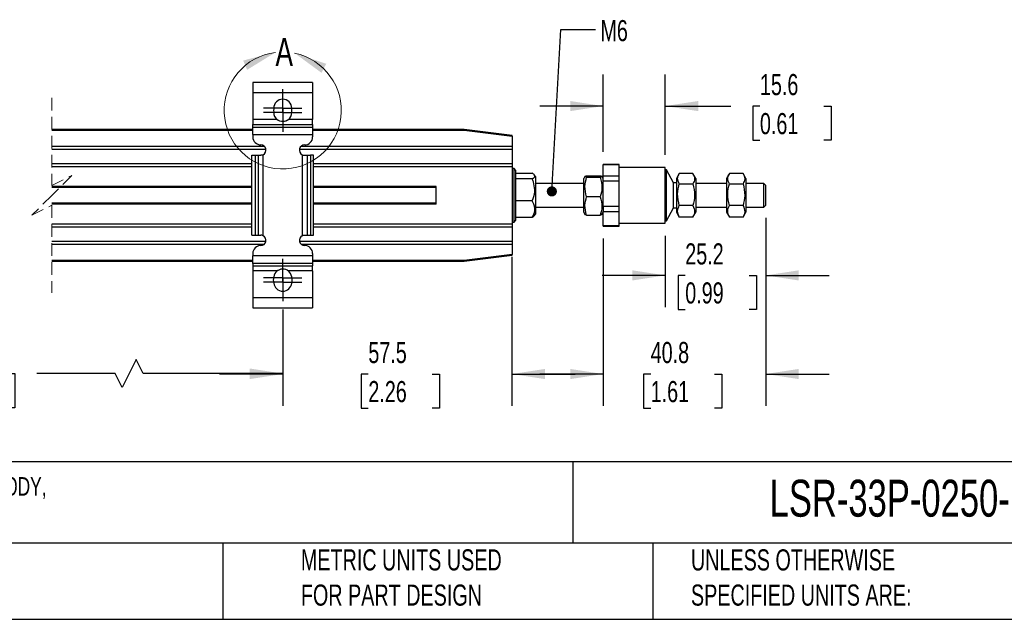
# Model space of a CAD drawing. Header units: millimetres. Extents: x 16 to 683, y 16 to 524.
# Tile 2 of 7: x 251 to 498, y 16 to 166. Entities that reach past the tile are written whole.
import ezdxf

# ---------------------------------------------------------------- set-up
doc = ezdxf.new("R2010")
doc.units = ezdxf.units.MM
doc.header["$LTSCALE"] = 2.5
doc.linetypes.add('CENTERX2', pattern=[20.32, 12.7, -2.54, 2.54, -2.54])
doc.linetypes.add('HIDDEN', pattern=[1.905, 1.27, -0.635])
doc.layers.add('CENTER', color=40, linetype='CENTERX2')
doc.layers.add('DIMENSIONS', color=140, linetype='Continuous', lineweight=25)
doc.layers.add('TEXT', color=140, linetype='Continuous', lineweight=25)
doc.styles.add('SLDTEXTSTYLE0', font='TXT', dxfattribs={"width": 0.7})
doc.dimstyles.new('SLDDIMSTYLE1', dxfattribs={"dimtxt": 5.39502, "dimasz": 8.255, "dimexe": 0, "dimexo": 0.0625, "dimgap": 1.348755, "dimtad": 0, "dimtih": 1, "dimtoh": 1, "dimrnd": 1e-09, "dimzin": 12, "dimdsep": 46, "dimtxsty": 'SLDTEXTSTYLE0', "dimsah": 1, "dimcen": 0.09, "dimadec": 0, "dimazin": 3, "dimtfac": 1, "dimtmove": 0, "dimatfit": 0, "dimfxl": 0, "dimfrac": 2, "dimtolj": 1, "dimtzin": 12, "dimarcsym": 0})
doc.dimstyles.new('SLDDIMSTYLE2', dxfattribs={"dimtxt": 5.39502, "dimasz": 8.255, "dimexe": 0, "dimexo": 0.0625, "dimgap": 1.348755, "dimtad": 0, "dimtih": 1, "dimtoh": 1, "dimrnd": 1e-09, "dimzin": 4, "dimdsep": 46, "dimtxsty": 'SLDTEXTSTYLE0', "dimsah": 1, "dimcen": 0.09, "dimadec": 0, "dimazin": 1, "dimtfac": 1, "dimtofl": 0, "dimtmove": 0, "dimatfit": 3, "dimfxl": 0, "dimfrac": 2, "dimtolj": 1, "dimtzin": 12, "dimarcsym": 0})
doc.dimstyles.new('SLDDIMSTYLE5', dxfattribs={"dimtxt": 0.18, "dimasz": 2.54, "dimexe": 0, "dimexo": 0.0625, "dimgap": 0, "dimtad": 0, "dimtih": 1, "dimtoh": 1, "dimdec": 0, "dimrnd": 1e-09, "dimzin": 0, "dimdsep": 46, "dimtxsty": 'Standard', "dimblk1": 'DOT', "dimblk2": 'DOT', "dimsah": 1, "dimcen": 0.09, "dimadec": 0, "dimazin": 0, "dimtfac": 2.54, "dimtdec": 0, "dimtofl": 0, "dimtmove": 0, "dimatfit": 3, "dimldrblk": 'DOT', "dimfxl": 0, "dimfrac": 2, "dimtolj": 1, "dimtzin": 0, "dimarcsym": 0})

# ---------------------------------------------------------------- blocks, each defined once
blk = doc.blocks.new('_D_10')
at = {"layer": 'DIMENSIONS'}
for p, q in [((437.79, 116.46), (437.79, 94.13)), ((412.59, 111.96), (412.59, 94.13)), ((412.59, 102.07), (396.72, 102.07)), ((417.59, 102.07), (415.78, 102.07)), ((415.78, 102.07), (415.78, 93.5)), ((433.62, 102.07), (435.43, 102.07)), ((435.43, 102.07), (435.43, 93.5)), ((437.79, 102.07), (453.67, 102.07)), ((415.78, 93.5), (417.59, 93.5)), ((435.43, 93.5), (433.62, 93.5))]:
    blk.add_line(p, q, dxfattribs=at)
for points in [[(412.59, 102.07), (404.34, 103.34), (404.34, 100.8)], [(437.79, 102.07), (446.05, 100.8), (446.05, 103.34)]]:
    blk.add_solid(points, dxfattribs=at)
at = {"layer": 'DIMENSIONS', "char_height": 5.292, "attachment_point": 1, "style": 'SLDTEXTSTYLE0'}
for s, insert in [('25.2', (417.59, 110.1)), ('0.99', (417.59, 100.32))]:
    blk.add_mtext(s, dxfattribs=dict(at, insert=insert))
blk = doc.blocks.new('_D_11')
at = {"layer": 'DIMENSIONS'}
for p, q in [((437.79, 116.46), (437.79, 69.41)), ((396.99, 111.35), (396.99, 69.41)), ((396.99, 77.35), (381.12, 77.35)), ((408.92, 77.35), (407.11, 77.35)), ((407.11, 77.35), (407.11, 68.77)), ((424.95, 77.35), (426.76, 77.35)), ((426.76, 77.35), (426.76, 68.77)), ((437.79, 77.35), (453.67, 77.35)), ((407.11, 68.77), (408.92, 68.77)), ((426.76, 68.77), (424.95, 68.77))]:
    blk.add_line(p, q, dxfattribs=at)
for points in [[(396.99, 77.35), (388.74, 78.62), (388.74, 76.08)], [(437.79, 77.35), (446.05, 76.08), (446.05, 78.62)]]:
    blk.add_solid(points, dxfattribs=at)
at = {"layer": 'DIMENSIONS', "char_height": 5.292, "attachment_point": 1, "style": 'SLDTEXTSTYLE0'}
for s, insert in [('40.8', (408.92, 85.38)), ('1.61', (408.92, 75.59))]:
    blk.add_mtext(s, dxfattribs=dict(at, insert=insert))
blk = doc.blocks.new('_D_12')
at = {"layer": 'DIMENSIONS'}
for p, q in [((374.14, 106.71), (374.14, 69.41)), ((316.64, 93.5), (316.64, 69.41)), ((316.64, 77.35), (300.77, 77.35)), ((338.11, 77.35), (336.29, 77.35)), ((336.29, 77.35), (336.29, 68.77)), ((354.14, 77.35), (355.95, 77.35)), ((355.95, 77.35), (355.95, 68.77)), ((374.14, 77.35), (390.02, 77.35)), ((336.29, 68.77), (338.11, 68.77)), ((355.95, 68.77), (354.14, 68.77))]:
    blk.add_line(p, q, dxfattribs=at)
for points in [[(316.64, 77.35), (308.39, 78.62), (308.39, 76.08)], [(374.14, 77.35), (382.4, 76.08), (382.4, 78.62)]]:
    blk.add_solid(points, dxfattribs=at)
at = {"layer": 'DIMENSIONS', "char_height": 5.292, "attachment_point": 1, "style": 'SLDTEXTSTYLE0'}
for s, insert in [('57.5', (338.11, 85.38)), ('2.26', (338.11, 75.59))]:
    blk.add_mtext(s, dxfattribs=dict(at, insert=insert))
blk = doc.blocks.new('_D_13')
at = {"layer": 'DIMENSIONS'}
for p, q in [((171.93, 93.5), (171.93, 69.53)), ((316.64, 93.5), (316.64, 69.53)), ((279.9, 80.99), (276.37, 73.94)), ((281.67, 77.46), (279.9, 80.99)), ((171.93, 77.46), (224.3, 77.46)), ((231.61, 77.46), (229.8, 77.46)), ((229.8, 77.46), (229.8, 68.89)), ((247.65, 77.46), (249.46, 77.46)), ((249.46, 77.46), (249.46, 68.89)), ((274.61, 77.46), (254.96, 77.46)), ((276.37, 73.94), (274.61, 77.46)), ((316.64, 77.46), (281.67, 77.46)), ((229.8, 68.89), (231.61, 68.89)), ((249.46, 68.89), (247.65, 68.89))]:
    blk.add_line(p, q, dxfattribs=at)
for points in [[(171.93, 77.46), (180.19, 76.19), (180.19, 78.73)], [(316.64, 77.46), (308.39, 78.73), (308.39, 76.19)]]:
    blk.add_solid(points, dxfattribs=at)
at = {"layer": 'DIMENSIONS', "char_height": 5.292, "attachment_point": 1, "style": 'SLDTEXTSTYLE0'}
for s, insert in [('215.0', (229.37, 85.49)), ('8.46', (231.61, 75.71))]:
    blk.add_mtext(s, dxfattribs=dict(at, insert=insert))
blk = doc.blocks.new('_D_16')
at = {"layer": 'DIMENSIONS'}
for p, q in [((396.99, 133), (396.99, 152.45)), ((412.59, 132.31), (412.59, 152.45)), ((396.99, 144.51), (381.12, 144.51)), ((412.59, 144.51), (429.01, 144.51)), ((436.32, 144.51), (434.51, 144.51)), ((434.51, 144.51), (434.51, 135.94)), ((452.36, 144.51), (454.17, 144.51)), ((454.17, 144.51), (454.17, 135.94)), ((434.51, 135.94), (436.32, 135.94)), ((454.17, 135.94), (452.36, 135.94))]:
    blk.add_line(p, q, dxfattribs=at)
for points in [[(396.99, 144.51), (388.74, 145.78), (388.74, 143.24)], [(412.59, 144.51), (420.85, 143.24), (420.85, 145.78)]]:
    blk.add_solid(points, dxfattribs=at)
at = {"layer": 'DIMENSIONS', "char_height": 5.292, "attachment_point": 1, "style": 'SLDTEXTSTYLE0'}
for s, insert in [('15.6', (436.32, 152.54)), ('0.61', (436.32, 142.76))]:
    blk.add_mtext(s, dxfattribs=dict(at, insert=insert))
blk = doc.blocks.new('_Dot')
at = {"color": 0, "linetype": 'ByBlock', "lineweight": -2}
blk.add_line((-0.5, 0), (-1, 0), dxfattribs=at)
at = {"color": 0, "linetype": 'ByBlock', "const_width": 0.5}
blk.add_lwpolyline([(-0.25, 0, 1), (0.25, 0, 1)], format="xyb", close=True, dxfattribs=at)
blk = doc.blocks.new('SW_CENTERMARKSYMBOL_0')
at = {"layer": 'CENTER', "color": 0}
for p, q in [((0, 2.54), (0, 4.79)), ((0, 0), (0, 2.54)), ((-2.54, 0), (-4.79, 0)), ((0, 0), (-2.54, 0)), ((0, 0), (0, -2.54)), ((0, 0), (2.54, 0)), ((2.54, 0), (4.79, 0)), ((0, -2.54), (0, -4.79))]:
    blk.add_line(p, q, dxfattribs=at)
blk = doc.blocks.new('SW_CENTERMARKSYMBOL_1')
at = {"layer": 'CENTER', "color": 0}
for p, q in [((0, 2.54), (0, 4.79)), ((0, 0), (0, 2.54)), ((-2.54, 0), (-4.79, 0)), ((0, 0), (-2.54, 0)), ((0, 0), (0, -2.54)), ((0, 0), (2.54, 0)), ((2.54, 0), (4.79, 0)), ((0, -2.54), (0, -4.79))]:
    blk.add_line(p, q, dxfattribs=at)
blk = doc.blocks.new('SW_CENTERMARKSYMBOL_2')
at = {"layer": 'CENTER', "color": 0}
for p, q in [((0, 2.54), (0, 4.79)), ((0, 0), (0, 2.54)), ((-2.54, 0), (-4.79, 0)), ((0, 0), (-2.54, 0)), ((0, 0), (0, -2.54)), ((0, 0), (2.54, 0)), ((2.54, 0), (4.79, 0)), ((0, -2.54), (0, -4.79))]:
    blk.add_line(p, q, dxfattribs=at)
blk = doc.blocks.new('SW_CENTERMARKSYMBOL_3')
at = {"layer": 'CENTER', "color": 0}
for p, q in [((0, 2.54), (0, 4.79)), ((0, 0), (0, 2.54)), ((-2.54, 0), (-4.79, 0)), ((0, 0), (-2.54, 0)), ((0, 0), (0, -2.54)), ((0, 0), (2.54, 0)), ((2.54, 0), (4.79, 0)), ((0, -2.54), (0, -4.79))]:
    blk.add_line(p, q, dxfattribs=at)

msp = doc.modelspace()

# ---------------------------------------------------------------- linework, layer by layer
for p, q in [((324.144, 150.411), (309.144, 150.411)), ((309.144, 150.411), (309.144, 147.911)), ((324.144, 150.411), (324.144, 147.911)), ((309.144, 147.911), (324.144, 147.911)), ((309.144, 147.911), (309.144, 141.113)), ((324.144, 147.911), (324.144, 141.113)), ((314.394, 143.961), (314.394, 143.792)), ((318.894, 143.792), (318.894, 143.961)), ((315.228, 141.113), (309.144, 141.113)), ((309.144, 141.113), (309.144, 139.863)), ((314.394, 143.031), (314.394, 142.861)), ((315.521, 140.901), (315.121, 141.135)), ((324.144, 141.113), (318.06, 141.113)), ((318.894, 142.861), (318.894, 143.031)), ((324.144, 139.863), (324.144, 141.113)), ((309.144, 138.631), (258.734, 138.631)), ((258.734, 138.431), (309.144, 138.431)), ((309.144, 139.863), (324.144, 139.863)), ((309.144, 139.233), (309.144, 139.863)), ((309.144, 139.233), (324.144, 139.233)), ((309.144, 137.359), (309.144, 139.233)), ((324.144, 139.863), (324.144, 139.233)), ((324.144, 139.233), (324.144, 137.359)), ((362.144, 138.631), (324.144, 138.631)), ((324.144, 138.431), (362.132, 138.431)), ((362.132, 138.431), (374.144, 136.929)), ((374.144, 137.131), (362.144, 138.631)), ((309.144, 137.359), (324.144, 137.359)), ((309.144, 137.359), (309.144, 136.761)), ((324.144, 137.359), (324.144, 136.761)), ((374.144, 136.929), (374.144, 137.131)), ((374.144, 136.929), (374.144, 134.381)), ((312.063, 134.381), (258.734, 134.381)), ((258.734, 133.706), (312.421, 133.706)), ((320.867, 133.706), (374.144, 133.706)), ((374.144, 134.381), (321.225, 134.381)), ((374.144, 134.381), (374.144, 133.706)), ((374.144, 133.706), (374.144, 130.056)), ((308.931, 112.161), (308.931, 132.161)), ((308.931, 132.161), (309.723, 132.161)), ((309.723, 132.161), (309.723, 112.161)), ((309.723, 132.161), (310.555, 132.161)), ((310.555, 112.161), (310.555, 132.161)), ((310.555, 132.161), (311.144, 132.161)), ((311.744, 112.014), (311.744, 132.308)), ((321.544, 132.308), (321.544, 112.014)), ((322.144, 132.161), (322.733, 132.161)), ((322.733, 132.161), (322.733, 112.161)), ((322.733, 132.161), (323.565, 132.161)), ((323.565, 132.161), (323.565, 112.161)), ((324.357, 132.161), (323.565, 132.161)), ((324.357, 112.161), (324.357, 132.161)), ((308.931, 130.056), (258.734, 130.056)), ((258.734, 129.381), (308.931, 129.381)), ((374.144, 130.056), (324.357, 130.056)), ((324.357, 129.381), (374.144, 129.381)), ((374.144, 130.056), (374.144, 129.381)), ((374.144, 129.381), (374.144, 114.881)), ((374.644, 128.831), (374.144, 128.831)), ((375.144, 128.331), (374.644, 128.831)), ((374.644, 115.692), (374.644, 128.831)), ((400.994, 129.831), (396.994, 129.831)), ((396.994, 129.826), (396.994, 129.831)), ((396.994, 129.826), (400.994, 129.826)), ((396.994, 126.948), (396.994, 129.826)), ((400.994, 129.826), (400.994, 129.831)), ((400.994, 128.387), (400.994, 129.826)), ((412.594, 129.131), (400.994, 129.131)), ((412.594, 115.131), (412.594, 129.131)), ((412.894, 128.531), (412.594, 128.531)), ((414.63, 125.228), (412.894, 128.531)), ((412.894, 115.731), (412.894, 128.531)), ((375.144, 123.845), (375.144, 128.331)), ((375.144, 127.68), (379.201, 127.68)), ((379.201, 126.287), (375.144, 126.287)), ((380.144, 126.794), (379.717, 127.297)), ((380.144, 117.649), (380.144, 126.794)), ((392.442, 126.896), (392.144, 126.381)), ((392.144, 121.836), (392.144, 126.381)), ((392.857, 127.06), (396.281, 127.06)), ((392.857, 126.679), (396.281, 126.679)), ((396.994, 126.381), (396.691, 126.906)), ((400.994, 126.948), (396.994, 126.948)), ((396.994, 125.742), (396.994, 126.948)), ((400.994, 126.948), (400.994, 128.387)), ((400.994, 125.742), (400.994, 126.948)), ((416.105, 127.613), (415.394, 126.381)), ((415.394, 126.381), (415.394, 117.881)), ((419.531, 127.613), (416.107, 127.613)), ((420.244, 126.381), (419.533, 127.613)), ((420.244, 126.381), (420.244, 124.378)), ((428.655, 127.613), (427.944, 126.381)), ((427.944, 126.381), (427.944, 117.881)), ((432.081, 127.613), (428.657, 127.613)), ((432.794, 126.381), (432.083, 127.613)), ((432.794, 126.381), (432.794, 124.378)), ((308.931, 124.331), (258.734, 124.331)), ((308.931, 124.131), (258.734, 124.131)), ((355.144, 124.331), (324.357, 124.331)), ((355.144, 124.131), (324.357, 124.131)), ((355.144, 119.931), (355.144, 124.331)), ((375.144, 115.931), (375.144, 123.845)), ((392.144, 125.131), (380.144, 125.131)), ((396.994, 125.742), (400.994, 125.742)), ((396.994, 119.337), (396.994, 125.742)), ((400.994, 122.54), (400.994, 125.742)), ((415.394, 125.228), (414.63, 125.228)), ((414.63, 119.034), (414.63, 125.228)), ((416.107, 125.031), (419.531, 125.031)), ((427.944, 125.131), (420.244, 125.131)), ((420.244, 124.378), (420.244, 117.881)), ((428.657, 125.031), (432.081, 125.031)), ((437.294, 125.131), (432.794, 125.131)), ((432.794, 124.378), (432.794, 117.881)), ((437.794, 124.631), (437.294, 125.131)), ((437.294, 119.131), (437.294, 125.131)), ((437.794, 119.631), (437.794, 124.631)), ((392.144, 117.881), (392.144, 121.836)), ((396.281, 121.751), (392.857, 121.751)), ((400.994, 119.337), (400.994, 122.54)), ((308.931, 120.131), (258.734, 120.131)), ((308.931, 119.931), (258.734, 119.931)), ((355.144, 120.131), (324.357, 120.131)), ((355.144, 119.931), (324.357, 119.931)), ((379.201, 120.739), (375.144, 120.739)), ((380.144, 119.131), (392.144, 119.131)), ((400.994, 119.337), (396.994, 119.337)), ((396.994, 119.337), (396.994, 118.047)), ((400.994, 118.047), (400.994, 119.337)), ((412.894, 115.731), (414.63, 119.034)), ((414.63, 119.034), (415.394, 119.034)), ((419.531, 119.549), (416.107, 119.549)), ((420.244, 119.131), (427.944, 119.131)), ((432.081, 119.549), (428.657, 119.549)), ((432.794, 119.131), (437.294, 119.131)), ((437.294, 119.131), (437.794, 119.631)), ((379.201, 116.582), (375.144, 116.582)), ((379.717, 116.965), (380.144, 117.468)), ((380.144, 117.468), (380.144, 117.649)), ((392.144, 117.881), (392.442, 117.366)), ((392.857, 117.202), (396.281, 117.202)), ((396.691, 117.356), (396.994, 117.881)), ((396.994, 118.047), (400.994, 118.047)), ((396.994, 114.52), (396.994, 118.047)), ((400.994, 116.284), (400.994, 118.047)), ((400.994, 114.52), (400.994, 116.284)), ((415.394, 117.881), (416.105, 116.649)), ((416.073, 116.746), (416.107, 116.649)), ((419.531, 116.649), (416.107, 116.649)), ((419.531, 116.649), (419.561, 116.746)), ((419.533, 116.649), (420.244, 117.881)), ((427.944, 117.881), (428.655, 116.649)), ((428.623, 116.746), (428.657, 116.649)), ((432.081, 116.649), (428.657, 116.649)), ((432.081, 116.649), (432.111, 116.746)), ((432.083, 116.649), (432.794, 117.881)), ((308.931, 114.881), (258.734, 114.881)), ((258.734, 114.206), (308.931, 114.206)), ((374.144, 114.881), (324.357, 114.881)), ((324.357, 114.206), (374.144, 114.206)), ((374.144, 115.431), (374.644, 115.431)), ((374.144, 114.881), (374.144, 114.206)), ((374.144, 114.206), (374.144, 110.556)), ((374.644, 115.431), (375.144, 115.931)), ((374.644, 115.431), (374.644, 115.692)), ((400.994, 114.52), (396.994, 114.52)), ((396.994, 114.431), (396.994, 114.52)), ((396.994, 114.431), (400.994, 114.431)), ((400.994, 115.131), (412.594, 115.131)), ((400.994, 114.431), (400.994, 114.52)), ((412.594, 115.731), (412.894, 115.731)), ((308.931, 112.161), (309.723, 112.161)), ((309.723, 112.161), (310.555, 112.161)), ((310.555, 112.161), (311.144, 112.161)), ((322.144, 112.161), (322.733, 112.161)), ((322.733, 112.161), (323.565, 112.161)), ((323.565, 112.161), (324.357, 112.161)), ((312.408, 110.556), (258.734, 110.556)), ((258.734, 109.881), (311.998, 109.881)), ((374.144, 110.556), (320.88, 110.556)), ((321.29, 109.881), (374.144, 109.881)), ((374.144, 110.556), (374.144, 109.881)), ((374.144, 109.881), (374.144, 107.333)), ((309.144, 107.561), (309.144, 106.964)), ((324.144, 106.964), (309.144, 106.964)), ((309.144, 105.089), (309.144, 106.964)), ((324.144, 107.561), (324.144, 106.964)), ((324.144, 106.964), (324.144, 105.089)), ((374.144, 107.333), (362.132, 105.831)), ((362.144, 105.631), (374.144, 107.131)), ((374.144, 107.131), (374.144, 107.333)), ((309.144, 105.831), (258.734, 105.831)), ((258.734, 105.631), (309.144, 105.631)), ((324.144, 105.089), (309.144, 105.089)), ((309.144, 105.089), (309.144, 104.459)), ((309.144, 104.459), (324.144, 104.459)), ((309.144, 104.459), (309.144, 103.21)), ((362.132, 105.831), (324.144, 105.831)), ((324.144, 105.631), (362.144, 105.631)), ((324.144, 105.089), (324.144, 104.459)), ((324.144, 103.21), (324.144, 104.459)), ((315.228, 103.21), (309.144, 103.21)), ((309.144, 103.21), (309.144, 96.411)), ((315.355, 103.34), (315.76, 103.497)), ((317.739, 103.415), (317.932, 103.34)), ((324.144, 103.21), (318.06, 103.21)), ((324.144, 103.21), (324.144, 96.411)), ((324.144, 96.411), (309.144, 96.411)), ((309.144, 96.411), (309.144, 93.911)), ((324.144, 96.411), (324.144, 93.911)), ((309.144, 93.911), (324.144, 93.911))]:
    msp.add_line(p, q)
at = {"color": 7, "linetype": 'HIDDEN', "lineweight": 18}
for p, q in [((258.734, 146.568), (258.734, 124.631)), ((258.734, 124.631), (263.734, 127.131)), ((263.734, 127.131), (258.734, 122.131)), ((258.734, 122.131), (253.734, 117.131)), ((253.734, 117.131), (258.734, 119.631)), ((258.734, 119.631), (258.734, 97.693))]:
    msp.add_line(p, q, dxfattribs=at)
at = {"flags": 128}
for points in [[(362.132, 138.431), (362.134, 138.47), (362.136, 138.508), (362.139, 138.542), (362.14, 138.572), (362.142, 138.597), (362.143, 138.616), (362.144, 138.627), (362.144, 138.631)], [(362.132, 105.831), (362.134, 105.792), (362.136, 105.754), (362.139, 105.72), (362.14, 105.69), (362.142, 105.665), (362.143, 105.646), (362.144, 105.635), (362.144, 105.631)]]:
    msp.add_lwpolyline(points, dxfattribs=at)
at = {"color": 7, "linetype": 'Continuous', "lineweight": 18}
msp.add_arc((316.644, 143.411), 14.67, 97.16216, 78.2441, dxfattribs=at)
for centre, radius, start, end in [((316.644, 143.961), 2.25, 0.00005, 179.99995), ((316.644, 143.411), 2.282, 170.40579, 189.59421), ((316.644, 143.411), 2.282, 350.40579, 9.59421), ((316.644, 142.861), 2.25, 180.00019, 230.99402), ((316.644, 142.861), 2.25, 309.00544, 359.99995), ((311.144, 136.761), 2, 180, 269.99989), ((322.144, 136.761), 2, 269.99989, 0), ((311.144, 133.461), 1.3, 297.49592, 89.99988), ((322.144, 133.461), 1.3, 90.00012, 242.50408), ((311.144, 110.861), 1.3, 270.00012, 62.50408), ((322.144, 110.861), 1.3, 117.49592, 269.99988), ((311.144, 107.561), 2, 90.00011, 180), ((322.144, 107.561), 2, 360, 90.00011), ((316.644, 100.911), 2.366, 161.25622, 198.74378), ((316.644, 101.461), 2.25, 129.00538, 174.64089), ((316.644, 101.461), 2.25, 5.35911, 50.99462), ((316.644, 100.911), 2.366, 341.25622, 18.74378), ((316.644, 100.361), 2.25, 185.35945, 354.64055)]:
    msp.add_arc(centre, radius, start, end)
for points, knots in [([(318.06, 141.113), (317.85, 140.974), (317.43, 140.696), (316.675, 140.574), (315.896, 140.678), (315.457, 140.964), (315.228, 141.113)], [0, 0, 0, 0, 0.2453475, 0.4905591, 0.7346765, 1, 1, 1, 1]), ([(318.011, 141.037), (317.848, 140.938), (317.668, 140.828), (317.464, 140.791), (317.444, 140.787)], [0, 0, 0, 0, 0.902009, 1, 1, 1, 1]), ([(311.744, 132.308), (311.638, 132.262), (311.446, 132.178), (311.238, 132.166), (311.144, 132.161)], [0, 0, 0, 0, 0.55246, 1, 1, 1, 1]), ([(321.544, 132.308), (321.65, 132.262), (321.842, 132.178), (322.051, 132.166), (322.144, 132.161)], [0, 0, 0, 0, 0.5524716, 1, 1, 1, 1]), ([(379.201, 126.287), (379.493, 126.44), (379.886, 126.647), (379.836, 127.229), (379.534, 127.476), (379.309, 127.614), (379.201, 127.68)], [0, 0, 0, 0, 0.4395265, 0.5927305, 0.8054725, 1, 1, 1, 1]), ([(379.858, 123.513), (379.787, 124.192), (379.686, 125.15), (379.311, 126.031), (379.201, 126.287)], [0, 0, 0, 0, 0.7090392, 1, 1, 1, 1]), ([(392.857, 121.751), (392.636, 122.632), (392.221, 124.279), (392.655, 125.917), (392.857, 126.679)], [0, 0, 0, 0, 0.5345553, 1, 1, 1, 1]), ([(392.857, 126.679), (392.754, 126.694), (392.607, 126.715), (392.377, 126.892), (392.633, 127.007), (392.768, 127.039), (392.857, 127.06)], [0, 0, 0, 0, 0.35749653, 0.5099265, 0.67308351, 1, 1, 1, 1]), ([(396.281, 127.06), (396.384, 127.045), (396.531, 127.024), (396.761, 126.847), (396.505, 126.732), (396.371, 126.701), (396.281, 126.679)], [0, 0, 0, 0, 0.35749656, 0.50992618, 0.67308349, 1, 1, 1, 1]), ([(396.281, 126.679), (396.503, 125.799), (396.917, 124.151), (396.483, 122.513), (396.281, 121.751)], [0, 0, 0, 0, 0.5345553, 1, 1, 1, 1]), ([(416.107, 125.031), (415.886, 125.494), (415.472, 126.363), (415.905, 127.214), (416.107, 127.613)], [0, 0, 0, 0, 0.5321249, 1, 1, 1, 1]), ([(419.531, 127.613), (419.752, 127.15), (420.166, 126.281), (419.734, 125.429), (419.531, 125.031)], [0, 0, 0, 0, 0.5321249, 1, 1, 1, 1]), ([(428.657, 125.031), (428.436, 125.494), (428.022, 126.363), (428.455, 127.214), (428.657, 127.613)], [0, 0, 0, 0, 0.5321249, 1, 1, 1, 1]), ([(432.081, 127.613), (432.302, 127.15), (432.716, 126.281), (432.284, 125.429), (432.081, 125.031)], [0, 0, 0, 0, 0.5321249, 1, 1, 1, 1]), ([(379.201, 120.739), (379.489, 121.499), (379.832, 122.405), (379.855, 123.36), (379.858, 123.513)], [0, 0, 0, 0, 0.8399511, 1, 1, 1, 1]), ([(416.107, 119.549), (415.886, 120.529), (415.471, 122.361), (415.905, 124.183), (416.107, 125.031)], [0, 0, 0, 0, 0.5347458, 1, 1, 1, 1]), ([(419.531, 125.031), (419.753, 124.052), (420.167, 122.22), (419.733, 120.397), (419.531, 119.549)], [0, 0, 0, 0, 0.5347458, 1, 1, 1, 1]), ([(428.657, 119.549), (428.436, 120.529), (428.021, 122.361), (428.455, 124.183), (428.657, 125.031)], [0, 0, 0, 0, 0.5347458, 1, 1, 1, 1]), ([(432.081, 125.031), (432.303, 124.052), (432.717, 122.22), (432.283, 120.397), (432.081, 119.549)], [0, 0, 0, 0, 0.5347458, 1, 1, 1, 1]), ([(392.857, 117.202), (392.636, 118.015), (392.221, 119.537), (392.655, 121.047), (392.857, 121.751)], [0, 0, 0, 0, 0.534384, 1, 1, 1, 1]), ([(396.281, 121.751), (396.503, 120.938), (396.917, 119.416), (396.483, 117.906), (396.281, 117.202)], [0, 0, 0, 0, 0.534384, 1, 1, 1, 1]), ([(379.201, 116.582), (379.484, 117.146), (379.902, 117.983), (379.847, 119.241), (379.58, 120.054), (379.314, 120.535), (379.201, 120.739)], [0, 0, 0, 0, 0.4210883, 0.6245993, 0.8413862, 1, 1, 1, 1]), ([(416.107, 116.649), (415.886, 117.169), (415.472, 118.143), (415.905, 119.102), (416.107, 119.549)], [0, 0, 0, 0, 0.53278456, 1, 1, 1, 1]), ([(419.531, 119.549), (419.752, 119.03), (420.166, 118.055), (419.733, 117.097), (419.531, 116.649)], [0, 0, 0, 0, 0.53278456, 1, 1, 1, 1]), ([(428.657, 116.649), (428.436, 117.169), (428.022, 118.143), (428.455, 119.102), (428.657, 119.549)], [0, 0, 0, 0, 0.53278456, 1, 1, 1, 1]), ([(432.081, 119.549), (432.302, 119.03), (432.716, 118.055), (432.283, 117.097), (432.081, 116.649)], [0, 0, 0, 0, 0.53278456, 1, 1, 1, 1]), ([(379.701, 116.979), (379.644, 116.913), (379.504, 116.749), (379.314, 116.644), (379.201, 116.582)], [0, 0, 0, 0, 0.405127, 1, 1, 1, 1]), ([(392.448, 117.37), (392.485, 117.341), (392.604, 117.249), (392.753, 117.221), (392.857, 117.202)], [0, 0, 0, 0, 0.3086451, 1, 1, 1, 1]), ([(396.281, 117.202), (396.4, 117.217), (396.553, 117.235), (396.648, 117.346), (396.668, 117.37)], [0, 0, 0, 0, 0.7828574, 1, 1, 1, 1]), ([(311.744, 112.014), (311.638, 112.061), (311.446, 112.145), (311.238, 112.156), (311.144, 112.161)], [0, 0, 0, 0, 0.55246, 1, 1, 1, 1]), ([(321.544, 112.014), (321.65, 112.061), (321.842, 112.145), (322.051, 112.156), (322.144, 112.161)], [0, 0, 0, 0, 0.5524716, 1, 1, 1, 1]), ([(315.228, 103.21), (315.438, 103.349), (315.858, 103.626), (316.613, 103.748), (317.392, 103.644), (317.831, 103.358), (318.06, 103.21)], [0, 0, 0, 0, 0.2453496, 0.4905588, 0.7346786, 1, 1, 1, 1])]:
    msp.add_open_spline(points, degree=3, knots=knots)
for points in [[(314.815, 157.966), (306.716, 155.927), (307.703, 153.587)], [(319.633, 157.773), (326.371, 152.838), (327.543, 155.092)]]:
    msp.add_solid(points, dxfattribs=at)
at = {"layer": 'TEXT'}
for p, q in [((682.625, 55.315), (15.875, 55.315)), ((389.397, 55.315), (389.397, 34.925)), ((682.625, 34.925), (15.875, 34.925)), ((301.616, 34.925), (301.616, 15.875)), ((409.45, 34.925), (409.45, 15.875)), ((15.875, 15.875), (682.625, 15.875))]:
    msp.add_line(p, q, dxfattribs=at)

# ---------------------------------------------------------------- block references
at = {"layer": 'CENTER'}
for name, p in [('SW_CENTERMARKSYMBOL_0', (316.644, 143.961)), ('SW_CENTERMARKSYMBOL_1', (316.644, 142.861)), ('SW_CENTERMARKSYMBOL_2', (316.644, 101.461)), ('SW_CENTERMARKSYMBOL_3', (316.644, 100.361))]:
    msp.add_blockref(name, p, dxfattribs=at)

# ---------------------------------------------------------------- texts
at = {"color": 7, "linetype": 'Continuous', "lineweight": 18, "insert": (314.815, 161.592), "char_height": 7.056, "attachment_point": 1, "style": 'SLDTEXTSTYLE0'}
msp.add_mtext('A', dxfattribs=at)
at = {"layer": 'DIMENSIONS', "insert": (396.316, 166.06), "char_height": 5.2917, "attachment_point": 1, "style": 'SLDTEXTSTYLE0'}
msp.add_mtext('M6', dxfattribs=at)
at = {"layer": 'TEXT', "attachment_point": 1, "style": 'SLDTEXTSTYLE0'}
for s, insert, char_height in [('PROSENSE POTENTIOMETER LINEAR POSITION SENSOR, FIXED SLIDE, 250MM STROKE, 33 X 33 X 330MM BODY, ^JCHANNEL MOUNT, 18MM DIN 43650 FORM A.', (19.914, 51.504), 4.630208), ('LSR-33P-0250-D5-C1', (438.754, 50.857), 9.26042), ("PART DIMENSIONS MAY DIFFER SLIGHTLY ^JDUE TO MANUFACTURER'S VARIANCES", (137.798, 33.41), 5.29167), ('METRIC UNITS USED ^JFOR PART DESIGN', (321.196, 33.41), 5.29167), ('UNLESS OTHERWISE ^JSPECIFIED UNITS ARE:', (419.02, 33.41), 5.29167)]:
    msp.add_mtext(s, dxfattribs=dict(at, insert=insert, char_height=char_height))

# ---------------------------------------------------------------- dimensions: what is measured, and where the dimension line sits
at = {"layer": 'DIMENSIONS'}
for base, p1, p2, picture, middle in [((412.594, 144.51), (396.994, 129.826), (412.594, 129.131), '_D_16', (444.339, 144.51)), ((437.794, 77.347), (396.994, 114.52), (437.794, 119.631), '_D_11', (416.933, 77.347)), ((437.794, 102.071), (412.594, 115.131), (437.794, 119.631), '_D_10', (425.605, 102.071)), ((316.644, 77.347), (374.144, 109.881), (316.644, 96.671), '_D_12', (346.122, 77.347))]:
    dim = msp.add_linear_dim(base=base, p1=p1, p2=p2, dimstyle='SLDDIMSTYLE1', dxfattribs=at)
    dim.commit()
    dim.dimension.update_dxf_attribs({"geometry": picture, "text_midpoint": middle, "dimtype": 160})
dim = msp.add_linear_dim(base=(171.933, 77.463), p1=(316.644, 96.671), p2=(171.933, 96.671), text='215.0', dimstyle='SLDDIMSTYLE2', dxfattribs=at)
dim.commit()
dim.dimension.update_dxf_attribs({"geometry": '_D_13', "text_midpoint": (239.631, 77.463), "dimtype": 160})

# ---------------------------------------------------------------- leaders
msp.add_leader([(384.136, 123.122), (386.402, 163.672), (395.049, 163.672)], dimstyle='SLDDIMSTYLE5', dxfattribs=at)

doc.saveas('drawing.dxf')
